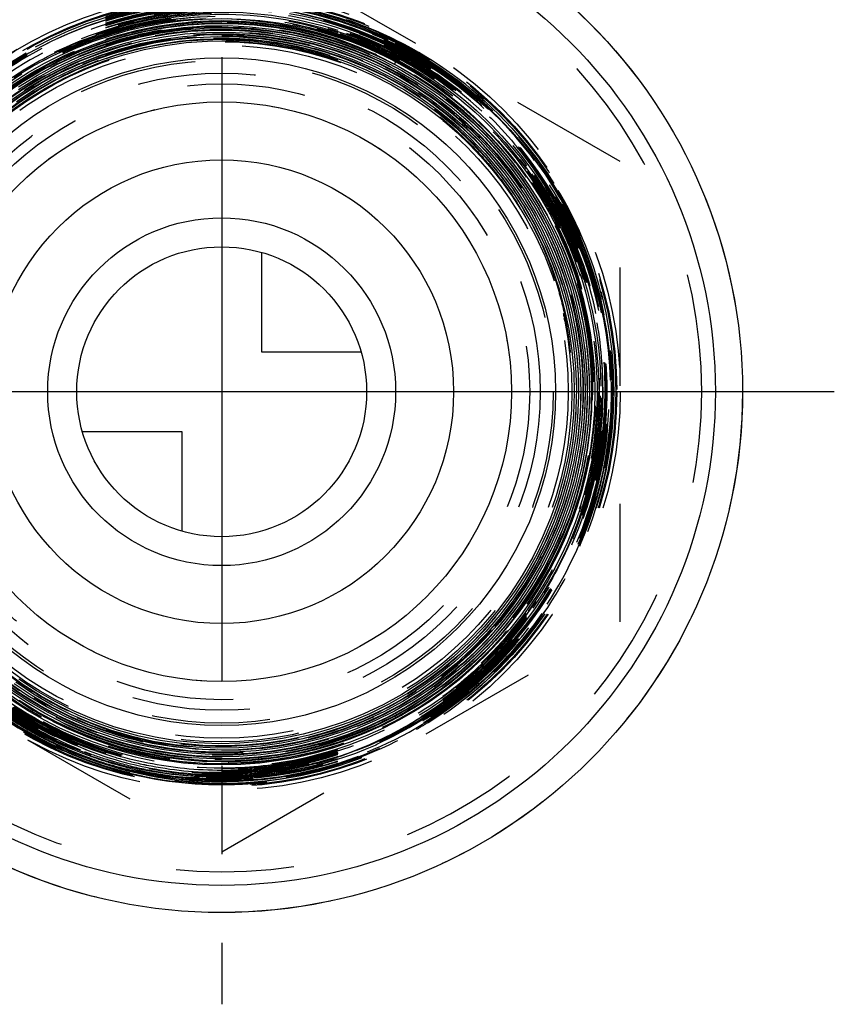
# Model space of a CAD drawing. Header units: millimetres. Extents: x 466.2 to 533.8, y 459.2 to 540.8.
# Tile 2 of 3: x 488.9 to 533.8, y 459.2 to 513.5. Entities that reach past the tile are written whole.
import ezdxf

# ---------------------------------------------------------------- set-up
doc = ezdxf.new("R2010")
doc.units = ezdxf.units.MM
doc.header["$LTSCALE"] = 65.185185
doc.linetypes.add('CENTER', pattern=[0.6, 0.375, -0.075, 0.075, -0.075])
doc.linetypes.add('HIDDEN', pattern=[0.2, 0.1, -0.1])
for name, color, linetype in [('ACHSEN_S', 7, 'CONTINUOUS'), ('FASEN', 7, 'CONTINUOUS'), ('KOERPER', 7, 'CONTINUOUS'), ('KONST.EL_MIT_GEO', 7, 'CONTINUOUS'), ('KURVEN', 7, 'CONTINUOUS')]:
    doc.layers.add(name, color=color, linetype=linetype)

msp = doc.modelspace()

# ---------------------------------------------------------------- linework, layer by layer
at = {"layer": 'ACHSEN_S', "color": 2, "linetype": 'CENTER'}
for p, q in [((500, 540.775), (500, 459.161)), ((533.814, 492.975), (466.186, 492.975))]:
    msp.add_line(p, q, dxfattribs=at)
at = {"layer": 'FASEN', "color": 7, "linetype": 'Continuous'}
for radius in [28.75, 27.25]:
    msp.add_circle((500, 492.975), radius, dxfattribs=at)
at = {"layer": 'KOERPER', "color": 2, "linetype": 'CENTER'}
for p, q in [((491.75, 540.775), (491.75, 513.158)), ((508.25, 540.775), (508.25, 512.51))]:
    msp.add_line(p, q, dxfattribs=at)
at = {"layer": 'KOERPER', "color": 8, "linetype": 'HIDDEN'}
for radius in [28.75, 20.43]:
    msp.add_circle((500, 492.975), radius, dxfattribs=at)
at = {"layer": 'KOERPER', "color": 7, "linetype": 'Continuous'}
for radius in [18.43, 16]:
    msp.add_circle((500, 492.975), radius, dxfattribs=at)
at = {"layer": 'KOERPER', "color": 8, "linetype": 'HIDDEN'}
msp.add_arc((500, 492.975), 26.5, 180, 360, dxfattribs=at)
at = {"layer": 'KONST.EL_MIT_GEO', "color": 8, "linetype": 'HIDDEN'}
for p, q in [((500, 518.378), (478, 505.677)), ((522, 505.677), (500, 518.378)), ((509.53, 511.062), (510.095, 512.134)), ((522, 480.273), (522, 505.677)), ((478, 480.273), (500, 467.572)), ((500, 467.572), (522, 480.273)), ((494.061, 472.324), (494.038, 472.331)), ((494.017, 472.161), (493.961, 472.178))]:
    msp.add_line(p, q, dxfattribs=at)
for points in [[(487.954, 509.37), (488.964, 510.065), (490.013, 510.697), (491.098, 511.265), (492.216, 511.767), (493.362, 512.2), (494.532, 512.564), (495.721, 512.857), (496.926, 513.077), (498.142, 513.224), (499.365, 513.298), (500.589, 513.299), (501.812, 513.225), (503.028, 513.078), (504.232, 512.858), (505.422, 512.566), (506.591, 512.203), (507.736, 511.77), (508.854, 511.269), (509.939, 510.702), (510.987, 510.07), (511.996, 509.377), (512.961, 508.624), (513.879, 507.814), (514.747, 506.95), (515.561, 506.036), (516.318, 505.075), (517.016, 504.069), (517.653, 503.024), (518.225, 501.942), (518.731, 500.828), (519.169, 499.685), (519.537, 498.518), (519.834, 497.331), (520.059, 496.129), (520.212, 494.915), (520.291, 493.694), (520.296, 492.47), (520.227, 491.249), (520.086, 490.034), (519.871, 488.83), (519.584, 487.641), (519.226, 486.471), (518.798, 485.325), (518.302, 484.207), (517.74, 483.121), (517.113, 482.071), (516.424, 481.061), (515.676, 480.094), (514.87, 479.174), (514.011, 478.304), (513.101, 477.487), (512.144, 476.727), (511.142, 476.026), (510.1, 475.386), (509.022, 474.811), (507.911, 474.301), (506.771, 473.86), (505.606, 473.488), (504.422, 473.186), (503.221, 472.957), (502.009, 472.8), (500.79, 472.717), (499.568, 472.708), (498.348, 472.772), (497.134, 472.909), (495.93, 473.119), (494.741, 473.402), (493.572, 473.755), (492.426, 474.179), (491.307, 474.67), (490.221, 475.228), (489.17, 475.851), (488.158, 476.536)], [(497.887, 513.079), (499.103, 513.168), (500.322, 513.184), (501.54, 513.127), (502.752, 512.996), (503.954, 512.793), (505.142, 512.517), (506.311, 512.17), (507.456, 511.754), (508.575, 511.269), (509.662, 510.718), (510.713, 510.102), (511.726, 509.424), (512.696, 508.686), (513.62, 507.89), (514.493, 507.041), (515.315, 506.141), (516.08, 505.192), (516.786, 504.2), (517.432, 503.166), (518.014, 502.096), (518.53, 500.992), (518.979, 499.86), (519.358, 498.702), (519.667, 497.524), (519.905, 496.329), (520.07, 495.122), (520.161, 493.908), (520.18, 492.69), (520.125, 491.473), (519.996, 490.262), (519.795, 489.061), (519.522, 487.874), (519.177, 486.706), (518.763, 485.561), (518.281, 484.443), (517.732, 483.357), (517.118, 482.305), (516.442, 481.292), (515.707, 480.322), (514.914, 479.399), (514.067, 478.524), (513.169, 477.703), (512.223, 476.937), (511.232, 476.23), (510.201, 475.584), (509.132, 475.001), (508.031, 474.484), (506.9, 474.034), (505.744, 473.653), (504.568, 473.343), (503.375, 473.104), (502.169, 472.938), (500.956, 472.845), (499.74, 472.825), (498.524, 472.879), (497.315, 473.005), (496.115, 473.205), (494.929, 473.477), (493.762, 473.819), (492.618, 474.232), (491.5, 474.712), (490.414, 475.26), (489.363, 475.871), (488.351, 476.546)], [(488.53, 510.323), (489.601, 510.962), (490.708, 511.536), (491.846, 512.042), (493.011, 512.478), (494.2, 512.843), (495.408, 513.136), (496.63, 513.356), (497.862, 513.502), (499.1, 513.574)], [(488.793, 509.809), (489.829, 510.453), (490.902, 511.034), (492.007, 511.548), (493.142, 511.995), (494.302, 512.373), (495.482, 512.68), (496.678, 512.916), (497.887, 513.079)], [(500.339, 513.571), (501.575, 513.493), (502.803, 513.342), (504.019, 513.117), (505.218, 512.82), (506.396, 512.451), (507.549, 512.012), (508.673, 511.505), (509.53, 511.062)], [(488.012, 508.662), (488.981, 509.356), (489.991, 509.99), (491.036, 510.562), (492.115, 511.07), (493.222, 511.512), (494.353, 511.886), (495.505, 512.191), (496.674, 512.426), (497.854, 512.59), (499.042, 512.683), (500.233, 512.704), (501.424, 512.653), (502.609, 512.53), (503.784, 512.335), (504.946, 512.071), (506.089, 511.736), (507.21, 511.333), (508.305, 510.863), (509.369, 510.328), (510.399, 509.73), (511.391, 509.071), (512.341, 508.353), (513.246, 507.579), (514.103, 506.752), (514.908, 505.875), (515.659, 504.95), (516.352, 503.982), (516.986, 502.974), (517.558, 501.93), (518.065, 500.853), (518.507, 499.748), (518.881, 498.617), (519.186, 497.467), (519.421, 496.3), (519.585, 495.121), (519.678, 493.935), (519.699, 492.745), (519.648, 491.556), (519.525, 490.372), (519.331, 489.198), (519.067, 488.038), (518.733, 486.896), (518.33, 485.776), (517.861, 484.683), (517.326, 483.62), (516.729, 482.591), (516.07, 481.6), (515.352, 480.651), (514.579, 479.747), (513.753, 478.891), (512.876, 478.087), (511.952, 477.337), (510.985, 476.645), (509.978, 476.012), (508.935, 475.442), (507.859, 474.935), (506.755, 474.494), (505.626, 474.121), (504.477, 473.817), (503.311, 473.583), (502.134, 473.419), (500.95, 473.327), (499.762, 473.307), (498.575, 473.358), (497.393, 473.481), (496.22, 473.675), (495.062, 473.94), (493.922, 474.274), (492.803, 474.676), (491.711, 475.145), (490.65, 475.68), (489.622, 476.278), (488.632, 476.937)], [(488.667, 508.993), (489.656, 509.647), (490.683, 510.241), (491.744, 510.771), (492.835, 511.237), (493.952, 511.635), (495.091, 511.965), (496.247, 512.226), (497.418, 512.417), (498.597, 512.536), (499.782, 512.584), (500.968, 512.56), (502.149, 512.465), (503.323, 512.298), (504.485, 512.061), (505.63, 511.754), (506.754, 511.378), (507.853, 510.935), (508.924, 510.426), (509.962, 509.854), (510.963, 509.22), (511.924, 508.527), (512.842, 507.777), (513.712, 506.973), (514.532, 506.118), (515.299, 505.214), (516.01, 504.266), (516.663, 503.277), (517.254, 502.251), (517.782, 501.19), (518.245, 500.1), (518.641, 498.984), (518.969, 497.845), (519.228, 496.689), (519.416, 495.52), (519.533, 494.342), (519.579, 493.158), (519.553, 491.974), (519.456, 490.794), (519.287, 489.622), (519.048, 488.462), (518.739, 487.319), (518.362, 486.197), (517.917, 485.099), (517.407, 484.031), (516.834, 482.995), (516.198, 481.996), (515.504, 481.038), (514.753, 480.123), (513.948, 479.255), (513.092, 478.438), (512.188, 477.673), (511.24, 476.965), (510.251, 476.316), (509.224, 475.728), (508.164, 475.202), (507.073, 474.742), (505.957, 474.349), (504.82, 474.024), (503.665, 473.768), (502.496, 473.583), (501.319, 473.469), (500.137, 473.426), (498.954, 473.454), (497.775, 473.555), (496.605, 473.726), (495.447, 473.968), (494.306, 474.279), (493.186, 474.659), (492.091, 475.105), (491.025, 475.617), (489.993, 476.193), (488.996, 476.83), (488.041, 477.526)], [(488.056, 508.846), (489.034, 509.536), (490.053, 510.165), (491.107, 510.733), (492.194, 511.235), (493.309, 511.671), (494.449, 512.039), (495.608, 512.338), (496.783, 512.567), (497.97, 512.724), (499.164, 512.809), (500.361, 512.822), (501.556, 512.763), (502.746, 512.632), (503.925, 512.43), (505.091, 512.157), (506.237, 511.814), (507.361, 511.403), (508.458, 510.924), (509.524, 510.381), (510.555, 509.774), (511.548, 509.106), (512.499, 508.38), (513.404, 507.598), (514.26, 506.762), (515.064, 505.877), (515.814, 504.945), (516.506, 503.969), (517.138, 502.953), (517.707, 501.901), (518.212, 500.817), (518.65, 499.705), (519.021, 498.568), (519.322, 497.41), (519.554, 496.237), (519.714, 495.052), (519.802, 493.86), (519.818, 492.664), (519.762, 491.47), (519.634, 490.281), (519.435, 489.102), (519.165, 487.938)], [(488.254, 509.142), (489.249, 509.819), (490.283, 510.434), (491.351, 510.986), (492.451, 511.473), (493.578, 511.892), (494.729, 512.243), (495.898, 512.525), (497.082, 512.735), (498.276, 512.873), (499.477, 512.94), (500.68, 512.934), (501.879, 512.856), (503.072, 512.706), (504.254, 512.484), (505.42, 512.191), (506.566, 511.829), (507.689, 511.399), (508.783, 510.902), (509.846, 510.339), (510.872, 509.714), (511.859, 509.029), (512.803, 508.285), (513.701, 507.486), (514.549, 506.634), (515.344, 505.733), (516.083, 504.785), (516.763, 503.795), (517.383, 502.766), (517.94, 501.701), (518.432, 500.605), (518.857, 499.481), (519.213, 498.334), (519.5, 497.167), (519.716, 495.986), (519.86, 494.793), (519.932, 493.594), (519.932, 492.393), (519.86, 491.194), (519.715, 490.002), (519.5, 488.821), (519.213, 487.655), (518.857, 486.508), (518.432, 485.385), (517.941, 484.289), (517.384, 483.225), (516.764, 482.197), (516.084, 481.208), (515.346, 480.261), (514.551, 479.361), (513.704, 478.511), (512.808, 477.713), (511.865, 476.97), (510.879, 476.285), (509.854, 475.662), (508.793, 475.101), (507.7, 474.605), (506.579, 474.176), (505.435, 473.815), (504.271, 473.523), (503.091, 473.302), (501.901, 473.153), (500.704, 473.076), (499.504, 473.071), (498.306, 473.138), (497.115, 473.277), (495.934, 473.488), (494.768, 473.769), (493.621, 474.12), (492.497, 474.54), (491.401, 475.026), (490.336, 475.578), (489.306, 476.192), (488.315, 476.868)], [(488.782, 509.658), (489.81, 510.303), (490.876, 510.886), (491.974, 511.403), (493.102, 511.853), (494.255, 512.234), (495.428, 512.544), (496.619, 512.784), (497.821, 512.95), (499.031, 513.044), (500.245, 513.065), (501.458, 513.012), (502.665, 512.887), (503.862, 512.688), (505.046, 512.418), (506.21, 512.076), (507.352, 511.665), (508.467, 511.186), (509.551, 510.64), (510.6, 510.03), (511.611, 509.357), (512.578, 508.625), (513.5, 507.836), (514.372, 506.993), (515.191, 506.099), (515.955, 505.157), (516.661, 504.17), (517.305, 503.143), (517.887, 502.079), (518.403, 500.982), (518.852, 499.856), (519.232, 498.705), (519.541, 497.533), (519.78, 496.345), (519.946, 495.144), (520.04, 493.935), (520.06, 492.723), (520.007, 491.512), (519.881, 490.305), (519.682, 489.109), (519.411, 487.926), (519.069, 486.762), (518.657, 485.621), (518.176, 484.506), (517.629, 483.422), (517.017, 482.373), (516.342, 481.362), (515.608, 480.394), (514.816, 479.471), (513.969, 478.598), (513.277, 477.957)], [(487.942, 508.302), (488.892, 509.003), (489.883, 509.645), (490.911, 510.226), (491.972, 510.743), (493.063, 511.195), (494.178, 511.581), (495.315, 511.898), (496.469, 512.145), (497.636, 512.323), (498.812, 512.429), (499.991, 512.464), (501.171, 512.428), (502.346, 512.32), (503.513, 512.142), (504.666, 511.893), (505.802, 511.574), (506.917, 511.188), (508.007, 510.735), (509.066, 510.217), (510.093, 509.635), (511.082, 508.993), (512.031, 508.291), (512.935, 507.534), (513.792, 506.724), (514.598, 505.863), (515.351, 504.954), (516.047, 504.002), (516.684, 503.01), (517.26, 501.981), (517.773, 500.919), (518.22, 499.828), (518.6, 498.712), (518.912, 497.575), (519.155, 496.421), (519.327, 495.255), (519.429, 494.08), (519.459, 492.902), (519.418, 491.724), (519.305, 490.551), (519.122, 489.386), (518.868, 488.235), (518.545, 487.102), (518.155, 485.99), (517.697, 484.904), (517.175, 483.847), (516.59, 482.825), (515.944, 481.839), (515.239, 480.895), (514.479, 479.995), (513.665, 479.143), (512.802, 478.341), (511.891, 477.594), (510.937, 476.903), (509.943, 476.271), (508.912, 475.7), (507.849, 475.193), (506.758, 474.752), (505.641, 474.377), (504.504, 474.071), (503.35, 473.834), (502.185, 473.667), (501.011, 473.571), (499.834, 473.547), (498.657, 473.594), (497.486, 473.712), (496.324, 473.901), (495.175, 474.159), (494.045, 474.487), (492.936, 474.883), (491.854, 475.345), (490.801, 475.872), (489.782, 476.462), (488.801, 477.112)], [(488.314, 508.437), (489.273, 509.116), (490.272, 509.735), (491.306, 510.293), (492.372, 510.787), (493.467, 511.216), (494.585, 511.577), (495.722, 511.87), (496.876, 512.093), (498.041, 512.246), (499.213, 512.329), (500.387, 512.34), (501.56, 512.279), (502.728, 512.148), (503.885, 511.946), (505.027, 511.675), (506.152, 511.334), (507.253, 510.927), (508.327, 510.453), (509.371, 509.915), (510.38, 509.314), (511.351, 508.654), (512.28, 507.936), (513.164, 507.163), (513.999, 506.338), (514.783, 505.464), (515.512, 504.544), (516.184, 503.581), (516.796, 502.58), (517.347, 501.543), (517.833, 500.475), (518.254, 499.379), (518.352, 499.094)], [(509.53, 511.062), (510.38, 510.587), (511.42, 509.93), (512.418, 509.211), (513.371, 508.434), (514.275, 507.602), (515.128, 506.716), (515.926, 505.781), (516.667, 504.799), (517.346, 503.775), (517.964, 502.712), (518.515, 501.613), (519, 500.484), (519.416, 499.327), (519.762, 498.148), (520.036, 496.95), (520.238, 495.738), (520.366, 494.515), (520.421, 493.288), (520.402, 492.059), (520.309, 490.834), (520.142, 489.616), (519.902, 488.411), (519.591, 487.223), (519.208, 486.055), (518.756, 484.913), (518.236, 483.8), (517.65, 482.72), (517.001, 481.678), (516.289, 480.676), (515.519, 479.72), (514.693, 478.811), (513.814, 477.954), (512.884, 477.151), (511.908, 476.405), (510.889, 475.72), (509.831, 475.097), (508.737, 474.539), (507.612, 474.048), (506.459, 473.625), (505.283, 473.273), (504.088, 472.992), (502.878, 472.783), (501.658, 472.648), (500.432, 472.586), (499.205, 472.598), (497.98, 472.684), (496.763, 472.844), (495.558, 473.076), (494.369, 473.38), (493.201, 473.756), (492.057, 474.201), (490.943, 474.714), (489.861, 475.293), (488.816, 475.936)], [(519.165, 487.938), (518.825, 486.792), (518.417, 485.668), (517.942, 484.572), (517.401, 483.506), (516.798, 482.474), (516.133, 481.481), (515.41, 480.53), (514.63, 479.624), (513.798, 478.767), (512.915, 477.961), (511.985, 477.211), (511.012, 476.518), (509.999, 475.884), (508.949, 475.313), (507.868, 474.807), (506.757, 474.367), (505.622, 473.994), (504.467, 473.691), (503.295, 473.457), (502.112, 473.295), (500.921, 473.205), (499.727, 473.187), (498.534, 473.24), (497.346, 473.366), (496.169, 473.563), (495.005, 473.83), (493.86, 474.168), (492.737, 474.573), (491.64, 475.046), (490.575, 475.584), (489.543, 476.185), (488.55, 476.847)], [(513.277, 477.957), (512.549, 477.345), (511.586, 476.62), (510.581, 475.954), (509.538, 475.349), (508.46, 474.809), (507.352, 474.334), (506.218, 473.927), (505.061, 473.588), (503.886, 473.32), (502.697, 473.123), (501.498, 472.998), (500.294, 472.945), (499.089, 472.965), (497.887, 473.057), (496.694, 473.221), (495.512, 473.457), (494.347, 473.764), (493.202, 474.139), (492.082, 474.583), (490.991, 475.094), (489.932, 475.669), (488.91, 476.307), (487.928, 477.005)], [(511.154, 475.091), (510.368, 474.607), (509.283, 474.014), (508.164, 473.485), (507.015, 473.023), (505.841, 472.628), (504.645, 472.302), (503.43, 472.046), (502.203, 471.862), (500.965, 471.751), (499.722, 471.711), (498.479, 471.744), (497.238, 471.851), (496.005, 472.029), (494.784, 472.279), (493.578, 472.601), (492.393, 472.993), (491.232, 473.453), (490.099, 473.981), (488.997, 474.574), (487.932, 475.232), (486.906, 475.95), (485.923, 476.728), (485.2, 477.364)], [(502.477, 471.439), (501.488, 471.364), (500.202, 471.333), (498.918, 471.379), (497.639, 471.501), (496.371, 471.698), (495.118, 471.97), (493.884, 472.316), (492.674, 472.735), (491.491, 473.224), (490.341, 473.783), (489.226, 474.408), (488.151, 475.098)]]:
    msp.add_lwpolyline(points, dxfattribs=at)
for radius in [22, 21.805, 21.75, 21.639, 21.5, 19.325, 19.125, 18.293, 17.586, 17, 16]:
    msp.add_circle((500, 492.975), radius, dxfattribs=at)
at = {"layer": 'KONST.EL_MIT_GEO', "color": 7, "linetype": 'Continuous'}
for radius in [20.6, 20.43]:
    msp.add_circle((500, 492.975), radius, dxfattribs=at)
at = {"layer": 'KONST.EL_MIT_GEO', "color": 8, "linetype": 'HIDDEN'}
for centre, radius, start, end in [((500, 492.975), 26.5, 0, 180), ((499.999, 492.965), 21.673, 89.9964, 254.5401), ((500, 492.975), 21.486, 85.3577, 256.6849), ((499.992, 492.954), 21.349, 89.9773, 226.5093), ((499.992, 492.954), 21.228, 89.9772, 226.5166), ((499.971, 492.968), 21.579, 89.9231, 119.9395), ((499.981, 492.97), 21.451, 89.9498, 119.9516), ((499.971, 492.982), 21.565, 62.1391, 89.923), ((499.981, 492.98), 21.441, 61.4748, 89.9498), ((499.981, 492.98), 21.321, 61.3956, 89.9495), ((499.981, 492.98), 21.2, 62.1578, 89.9492), ((500.024, 492.933), 21.526, 71.7037, 80.951), ((499.992, 492.954), 21.108, 89.9771, 226.518), ((499.988, 492.957), 20.841, 89.9665, 200.705), ((499.988, 492.957), 20.742, 90.9546, 200.7045), ((500, 492.975), 20.712, 57.2127, 122.1627), ((499.929, 493.066), 20.598, 60.6237, 122.1297), ((499.981, 492.981), 20.718, 57.161, 89.9514), ((499.981, 492.98), 21.08, 62.1547, 89.9489), ((500.314, 492.867), 21.499, 72.4933, 81.7428), ((499.982, 492.966), 20.476, 89.9357, 142.8575), ((499.982, 492.967), 20.354, 89.9505, 138.2847), ((499.991, 492.996), 20.324, 316.024, 89.9763), ((499.986, 492.991), 20.45, 352.1794, 89.9467), ((500.001, 492.966), 21.502, 301.978, 71.6192), ((499.968, 492.95), 21.693, 62.173, 71.4203), ((499.684, 493.077), 21.665, 61.3511, 70.6005), ((499.844, 493.06), 19.568, 33.3671, 89.5432), ((499.91, 492.914), 19.496, 89.7362, 135.7683), ((499.996, 493.009), 21.53, 59.9295, 62.1643), ((499.996, 492.942), 21.615, 119.9635, 226.4683), ((499.997, 492.954), 21.474, 119.9672, 226.494), ((499.997, 492.996), 21.057, 311.4445, 62.1726), ((499.997, 492.996), 21.177, 311.4443, 62.1758), ((499.999, 492.997), 21.296, 301.9295, 61.4187), ((499.999, 492.997), 21.417, 301.934, 61.4978), ((500, 492.997), 21.537, 301.9323, 59.9543), ((499.995, 492.995), 20.562, 325.1543, 62.1773), ((499.975, 493.222), 20.438, 52.8562, 60.5201), ((500.044, 493.066), 20.612, 339.4416, 57.1791), ((500, 492.975), 20.621, 339.7209, 53.3268), ((500.008, 492.954), 20.263, 133.7391, 268.9834), ((500.009, 492.954), 20.384, 138.3094, 269.9752), ((500.01, 492.955), 20.506, 142.8789, 269.3031), ((499.977, 493.174), 19.394, 17.8452, 33.3021), ((500.002, 492.994), 20.435, 346.6769, 352.1639), ((500.01, 492.992), 20.427, 329.0969, 346.6785), ((499.805, 492.699), 21.083, 302.7992, 346.6406), ((500.017, 492.964), 20.871, 200.693, 269.9544), ((500.017, 492.963), 20.772, 200.6927, 269.9543), ((500.073, 492.887), 20.386, 200.4422, 239.0408), ((500.072, 493.063), 20.584, 301.6807, 339.4206), ((499.99, 493.006), 20.451, 320.5728, 328.9133), ((499.996, 493), 20.443, 328.9176, 329.0965), ((500.021, 492.972), 20.163, 214.4149, 311.4378), ((500.014, 492.989), 20.542, 301.6195, 325.1397), ((500.018, 492.983), 20.415, 270.5894, 320.5711), ((500.105, 493.021), 19.827, 269.6963, 317.9598), ((500.065, 493.068), 19.888, 317.9379, 318.1809), ((500.018, 492.983), 20.294, 269.946, 315.9981), ((500.309, 492.834), 21.636, 225.6251, 239.1358), ((500.055, 493.018), 21.561, 227.1539, 239.93), ((500.016, 492.964), 21.134, 226.4896, 249.0952), ((500.016, 492.965), 21.375, 227.2312, 249.0884), ((500.016, 492.965), 21.255, 226.9867, 249.0934), ((499.994, 493.016), 20.832, 301.8951, 311.4181), ((499.993, 493.016), 20.953, 301.8999, 311.417), ((499.993, 493.016), 21.074, 301.9056, 311.4172), ((500.067, 493.016), 21.718, 226.7789, 239.912), ((500.018, 492.983), 21.251, 269.9512, 311.4273), ((499.993, 493.016), 21.194, 301.9072, 311.4174), ((500.103, 492.93), 20.439, 239.0299, 242.6902), ((500.019, 492.981), 20.533, 269.2762, 301.6198), ((500.019, 492.98), 20.789, 269.9484, 301.3753), ((500.019, 492.98), 20.909, 269.9486, 301.4445), ((500.019, 492.98), 21.029, 269.9489, 301.4452), ((500.109, 493.007), 20.516, 270.6838, 301.6772), ((500.011, 492.994), 20.804, 301.3726, 301.8855), ((500.011, 492.994), 20.925, 301.4417, 301.8903), ((500.011, 492.994), 21.045, 301.4426, 301.896), ((500.1, 492.924), 20.432, 242.6903, 243.3865), ((500.11, 492.949), 20.459, 243.3939, 270.6759), ((499.669, 492.91), 21.334, 259.4389, 302.8004), ((499.992, 492.972), 21.513, 270.0208, 301.9884), ((500.019, 492.98), 21.391, 269.9498, 301.3479), ((500.019, 492.981), 21.271, 276.0536, 301.3785), ((499.995, 493.03), 21.205, 290.6029, 301.8843), ((500.01, 492.997), 21.53, 299.9559, 301.9097), ((500.011, 492.994), 21.286, 301.3764, 301.9063), ((500.011, 492.994), 21.407, 301.3452, 301.9109), ((500.024, 492.96), 21.648, 239.9365, 243.4409), ((500.263, 492.773), 21.56, 239.157, 239.763), ((500.025, 492.981), 21.514, 239.9494, 241.2307), ((500.29, 492.82), 21.614, 239.7643, 242.5965), ((500.022, 492.975), 21.508, 241.2307, 241.6307), ((500.015, 492.961), 21.491, 241.6305, 243.7255), ((500.019, 492.98), 21.512, 276.5055, 299.9571), ((500.309, 492.857), 21.656, 242.5957, 248.2556), ((500.036, 492.982), 21.673, 243.4394, 249.0494), ((500.003, 492.937), 21.465, 243.726, 245.0858), ((500.013, 492.958), 21.488, 245.0858, 245.9904), ((500.026, 492.988), 21.52, 245.9909, 249.9642), ((499.997, 492.992), 21.534, 248.5675, 253.3582), ((499.689, 493.088), 21.513, 249.4236, 253.8539), ((500.022, 492.978), 21.389, 249.0867, 252.8532), ((500.022, 492.977), 21.268, 249.0914, 252.8041), ((500.02, 492.974), 21.144, 249.0936, 258.5323), ((500.019, 492.977), 21.147, 269.948, 290.5916), ((500.046, 493.016), 21.709, 249.0562, 253.7218), ((499.985, 493.03), 21.536, 249.5528, 254.0333), ((500.019, 492.97), 21.501, 249.9639, 252.8172), ((500.012, 492.948), 21.479, 252.818, 253.9045), ((499.692, 493.097), 21.523, 253.8532, 254.7699), ((500.012, 492.948), 21.358, 252.8546, 253.9024), ((500.012, 492.948), 21.237, 252.8055, 253.9007), ((500, 493), 21.543, 253.3576, 253.9756), ((499.982, 493.021), 21.527, 254.035, 256.7766), ((499.681, 493.056), 21.48, 254.8322, 257.5604), ((500.018, 492.969), 21.379, 253.9025, 264.1141), ((500.018, 492.969), 21.259, 253.9008, 258.5595), ((500.021, 492.98), 21.03, 253.8968, 258.0871), ((500.019, 492.973), 21.023, 258.0875, 258.5548), ((500.024, 493.024), 21.073, 258.5694, 269.9342), ((500.019, 492.948), 20.259, 268.9537, 269.9442), ((500.02, 492.943), 20.375, 269.9463, 270.5856), ((500.046, 493.015), 21.707, 253.8739, 256.0472), ((499.993, 492.977), 21.518, 253.9754, 255.7507), ((500.018, 492.969), 21.5, 253.9046, 258.5297), ((500.002, 492.992), 21.702, 254.5511, 269.9954), ((499.987, 492.955), 21.496, 255.7511, 256.7059), ((500.04, 492.99), 21.682, 256.0477, 256.5952), ((500.043, 493.004), 21.696, 256.5953, 258.015), ((499.99, 492.968), 21.508, 256.7059, 258.1468), ((500.185, 499.356), 27.769, 259.3473, 260.4576), ((499.672, 493.016), 21.439, 257.5617, 258.9998), ((500.045, 493.013), 21.705, 258.0149, 258.373), ((499.998, 493.033), 21.574, 258.1629, 270.0057), ((499.674, 493.026), 21.449, 258.9997, 259.4818), ((500.024, 493.025), 21.557, 258.5443, 269.9353), ((500.024, 493.024), 21.315, 258.574, 269.9348), ((500.024, 493.024), 21.194, 258.547, 269.9344), ((500.017, 493), 21.291, 269.9531, 276.0511), ((500.058, 493.114), 21.807, 258.3928, 269.8465), ((500.021, 492.996), 21.407, 264.1144, 269.9443), ((500.018, 492.996), 21.528, 269.9531, 275.5958), ((500.08, 493.055), 21.748, 269.7901, 276.3276), ((500.017, 493.003), 21.534, 275.595, 276.5021)]:
    msp.add_arc(centre, radius, start, end, dxfattribs=at)
for points, knots in [([(514.046, 477.086), (515.774, 478.614), (518.753, 482.264), (521.208, 488.862), (521.41, 495.905), (519.335, 502.637), (515.206, 508.345), (509.461, 512.423), (502.71, 514.438), (495.671, 514.177), (489.087, 511.669), (483.658, 507.18), (479.958, 501.186), (478.377, 494.321), (479.082, 487.312), (481.998, 480.899), (486.817, 475.76), (493.028, 472.437), (499.977, 471.28), (506.93, 472.41), (513.154, 475.707), (517.995, 480.824), (520.944, 487.221), (521.69, 494.226), (520.156, 501.101), (516.503, 507.124), (511.117, 511.663), (504.562, 514.242), (497.527, 514.591), (490.749, 512.674), (484.939, 508.692), (480.704, 503.064), (478.487, 496.379), (478.519, 489.335), (480.797, 482.67), (485.081, 477.08), (490.925, 473.148), (497.717, 471.283), (504.749, 471.68), (511.288, 474.297), (516.653, 478.86), (520.286, 484.894), (521.809, 491.77), (521.065, 498.774), (518.131, 505.177), (513.313, 510.314), (507.112, 513.653), (500.171, 514.847), (493.211, 513.774), (486.952, 510.545), (482.043, 505.495), (478.991, 499.148), (478.112, 492.161), (479.496, 485.256), (482.999, 479.146), (488.259, 474.463), (494.732, 471.69), (501.75, 471.112), (508.59, 472.787), (514.547, 476.543), (519.007, 481.993), (521.512, 488.574), (521.805, 495.61), (519.855, 502.377), (515.871, 508.177), (512.111, 511.013), (510.071, 512.09)], [0, 0, 0, 0, 0.015624, 0.031248, 0.046871, 0.062495, 0.078119, 0.093743, 0.109367, 0.124991, 0.140615, 0.156239, 0.171863, 0.187487, 0.203112, 0.218736, 0.23436, 0.249984, 0.265609, 0.281233, 0.296858, 0.312482, 0.328107, 0.343731, 0.359356, 0.374981, 0.390605, 0.40623, 0.421855, 0.43748, 0.453104, 0.468729, 0.484354, 0.499979, 0.515604, 0.531229, 0.546854, 0.56248, 0.578105, 0.59373, 0.609355, 0.624981, 0.640606, 0.656231, 0.671857, 0.687482, 0.703108, 0.718733, 0.734359, 0.749984, 0.76561, 0.781236, 0.796862, 0.812487, 0.828113, 0.843739, 0.859365, 0.874991, 0.890617, 0.906243, 0.921869, 0.937495, 0.953121, 0.968748, 0.984374, 1, 1, 1, 1]), ([(500, 514.52), (498.59, 514.521), (495.762, 514.245), (491.69, 513.012), (487.935, 511.006), (484.644, 508.306), (481.943, 505.016), (479.937, 501.261), (478.702, 497.188), (478.286, 492.951), (478.704, 488.715), (479.94, 484.642), (481.947, 480.888), (484.648, 477.598), (487.938, 474.897), (491.692, 472.889), (495.763, 471.651), (498.59, 471.371), (500, 471.37)], [0, 0, 0, 0, 0.062502, 0.124999, 0.187499, 0.249999, 0.312499, 0.374999, 0.437498, 0.499998, 0.562499, 0.624999, 0.687499, 0.75, 0.812499, 0.875, 0.937498, 1, 1, 1, 1]), ([(500, 514.399), (498.598, 514.401), (495.786, 514.126), (491.736, 512.899), (488.002, 510.905), (484.729, 508.22), (482.044, 504.948), (480.049, 501.215), (478.821, 497.164), (478.407, 492.951), (478.823, 488.739), (480.052, 484.688), (482.048, 480.955), (484.734, 477.683), (488.005, 474.998), (491.738, 473.001), (495.787, 471.77), (498.598, 471.492), (500, 471.49)], [0, 0, 0, 0, 0.062502, 0.125001, 0.187502, 0.250001, 0.312502, 0.375002, 0.437502, 0.500002, 0.562501, 0.625001, 0.687501, 0.750001, 0.8125, 0.875001, 0.937498, 1, 1, 1, 1]), ([(500, 514.279), (498.606, 514.28), (495.81, 514.007), (491.783, 512.787), (488.069, 510.805), (484.815, 508.135), (482.145, 504.881), (480.161, 501.169), (478.94, 497.14), (478.528, 492.951), (478.942, 488.763), (480.164, 484.735), (482.149, 481.023), (484.819, 477.769), (488.072, 475.098), (491.784, 473.113), (495.81, 471.889), (498.606, 471.612), (500, 471.611)], [0, 0, 0, 0, 0.062501, 0.124999, 0.187498, 0.249998, 0.312497, 0.374997, 0.437497, 0.499997, 0.562496, 0.624996, 0.687496, 0.749998, 0.812498, 0.874999, 0.937498, 1, 1, 1, 1]), ([(500, 471.49), (501.406, 471.489), (504.226, 471.764), (508.287, 472.994), (512.032, 474.994), (515.313, 477.687), (518.006, 480.968), (520.007, 484.712), (521.238, 488.774), (521.653, 492.999), (521.237, 497.223), (520.004, 501.285), (518.002, 505.028), (515.309, 508.31), (512.028, 511.003), (508.285, 513.005), (504.225, 514.239), (501.406, 514.519), (500, 514.52)], [0, 0, 0, 0, 0.062501, 0.124999, 0.187499, 0.249998, 0.312498, 0.374998, 0.437497, 0.499998, 0.5625, 0.625, 0.687501, 0.750001, 0.8125, 0.875001, 0.937498, 1, 1, 1, 1]), ([(500, 471.611), (501.398, 471.61), (504.202, 471.883), (508.241, 473.107), (511.964, 475.095), (515.228, 477.773), (517.905, 481.035), (519.895, 484.758), (521.119, 488.798), (521.532, 492.999), (521.118, 497.199), (519.892, 501.238), (517.901, 504.961), (515.224, 508.224), (511.961, 510.902), (508.239, 512.893), (504.202, 514.12), (501.398, 514.398), (500, 514.399)], [0, 0, 0, 0, 0.062502, 0.124999, 0.187499, 0.249999, 0.312499, 0.374999, 0.437499, 0.499999, 0.562499, 0.624999, 0.687499, 0.749999, 0.812499, 0.875, 0.937498, 1, 1, 1, 1]), ([(514.079, 477.048), (515.681, 478.461), (518.472, 481.796), (520.966, 487.8), (521.562, 494.278), (520.202, 500.639), (517.011, 506.308), (512.276, 510.769), (506.434, 513.621), (502.136, 514.277), (500, 514.279)], [0, 0, 0, 0, 0.125, 0.25, 0.375002, 0.500001, 0.625, 0.75, 0.875, 1, 1, 1, 1]), ([(509.592, 511.181), (508.298, 511.889), (505.548, 513.03), (501.161, 513.821), (496.705, 513.662), (492.383, 512.564), (488.391, 510.579), (484.905, 507.798), (482.08, 504.349), (480.037, 500.386), (478.865, 496.085), (478.611, 491.634), (479.283, 487.227), (480.85, 483.054), (483.242, 479.292), (486.353, 476.1), (490.05, 473.612), (492.805, 472.489), (494.221, 472.074)], [0, 0, 0, 0, 0.062496, 0.124989, 0.187484, 0.249981, 0.312478, 0.374976, 0.437475, 0.499975, 0.562475, 0.624976, 0.687479, 0.749981, 0.812485, 0.874989, 0.937492, 1, 1, 1, 1]), ([(480.539, 485.606), (481.341, 483.489), (483.656, 479.487), (488.859, 474.941), (495.253, 472.309), (502.153, 471.875), (508.827, 473.683), (514.564, 477.54), (518.758, 483.037), (520.963, 489.589), (520.946, 496.503), (518.709, 503.045), (514.491, 508.522), (508.737, 512.356), (502.058, 514.14), (495.16, 513.688), (488.771, 511.048), (483.565, 506.499), (480.093, 500.521), (478.718, 493.746), (479.587, 486.888), (482.605, 480.668), (487.456, 475.743), (493.628, 472.629), (500.471, 471.654), (507.268, 472.919), (513.302, 476.29), (517.943, 481.414), (520.702, 487.752), (521.292, 494.639), (519.651, 501.354), (515.953, 507.193), (510.583, 511.547), (504.105, 513.959), (497.196, 514.178), (490.579, 512.182), (484.942, 508.181), (480.876, 502.592), (478.802, 495.998), (478.938, 489.087), (481.267, 482.58), (485.547, 477.152), (491.332, 473.369), (498.019, 471.624), (504.915, 472.097), (511.302, 474.738), (516.518, 479.273), (520.022, 485.231), (521.451, 491.993), (520.657, 498.859), (517.725, 505.118), (512.957, 510.121), (506.848, 513.353), (500.029, 514.478), (493.205, 513.383), (487.081, 510.18), (482.288, 505.201), (479.321, 498.959), (478.484, 492.099), (479.864, 485.327), (483.317, 479.341), (488.487, 474.756), (494.843, 472.043), (501.732, 471.481), (508.44, 473.123), (512.348, 475.588), (514.046, 477.086)], [0, 0, 0, 0, 0.015624, 0.031248, 0.046871, 0.062495, 0.078119, 0.093743, 0.109367, 0.124991, 0.140615, 0.156239, 0.171863, 0.187487, 0.203111, 0.218736, 0.23436, 0.249984, 0.265608, 0.281233, 0.296857, 0.312482, 0.328106, 0.343731, 0.359355, 0.37498, 0.390605, 0.40623, 0.421854, 0.437479, 0.453104, 0.468729, 0.484354, 0.499979, 0.515604, 0.531229, 0.546854, 0.562479, 0.578104, 0.59373, 0.609355, 0.62498, 0.640606, 0.656231, 0.671856, 0.687482, 0.703107, 0.718733, 0.734359, 0.749984, 0.76561, 0.781236, 0.796861, 0.812487, 0.828113, 0.843739, 0.859365, 0.874991, 0.890617, 0.906243, 0.921869, 0.937495, 0.953121, 0.968747, 0.984374, 1, 1, 1, 1]), ([(500, 514.158), (498.614, 514.16), (495.833, 513.888), (491.829, 512.675), (488.137, 510.704), (484.901, 508.049), (482.246, 504.813), (480.273, 501.122), (479.059, 497.117), (478.65, 492.951), (479.061, 488.786), (480.276, 484.781), (482.25, 481.09), (484.905, 477.855), (488.14, 475.199), (491.831, 473.225), (495.834, 472.008), (498.614, 471.733), (500, 471.731)], [0, 0, 0, 0, 0.062502, 0.125002, 0.187502, 0.250002, 0.312501, 0.375001, 0.437501, 0.500001, 0.562501, 0.625001, 0.6875, 0.75, 0.8125, 0.875, 0.937498, 1, 1, 1, 1]), ([(500, 514.038), (498.622, 514.039), (495.857, 513.769), (491.875, 512.563), (488.204, 510.603), (484.987, 507.963), (482.347, 504.746), (480.385, 501.076), (479.178, 497.093), (478.771, 492.951), (479.18, 488.81), (480.388, 484.828), (482.351, 481.158), (484.991, 477.941), (488.207, 475.3), (491.877, 473.337), (495.858, 472.127), (498.622, 471.853), (500, 471.852)], [0, 0, 0, 0, 0.062501, 0.124999, 0.187498, 0.249998, 0.312497, 0.374997, 0.437496, 0.499996, 0.562497, 0.624997, 0.687498, 0.75, 0.8125, 0.875001, 0.937498, 1, 1, 1, 1]), ([(494.188, 472.775), (492.987, 473.122), (490.643, 474.032), (487.428, 475.999), (484.614, 478.506), (482.29, 481.473), (480.53, 484.807), (479.391, 488.4), (478.909, 492.138), (479.1, 495.902), (479.958, 499.573), (481.454, 503.032), (483.543, 506.17), (486.156, 508.886), (489.211, 511.093), (492.611, 512.721), (496.245, 513.718), (498.75, 513.94), (500, 513.939)], [0, 0, 0, 0, 0.062499, 0.124999, 0.1875, 0.250001, 0.312503, 0.375003, 0.437504, 0.500004, 0.562503, 0.625003, 0.687502, 0.750002, 0.812501, 0.875002, 0.937499, 1, 1, 1, 1]), ([(500, 513.918), (498.63, 513.919), (495.881, 513.651), (491.922, 512.451), (488.271, 510.502), (485.072, 507.877), (482.447, 504.679), (480.497, 501.029), (479.297, 497.069), (478.892, 492.951), (479.299, 488.833), (480.501, 484.874), (482.452, 481.225), (485.077, 478.026), (488.275, 475.401), (491.924, 473.449), (495.881, 472.246), (498.63, 471.973), (500, 471.972)], [0, 0, 0, 0, 0.062502, 0.125001, 0.187502, 0.250002, 0.312503, 0.375003, 0.437502, 0.500002, 0.562501, 0.625001, 0.687501, 0.750001, 0.8125, 0.875001, 0.937498, 1, 1, 1, 1]), ([(500, 472.071), (498.636, 472.072), (495.901, 472.343), (491.962, 473.541), (488.33, 475.484), (485.147, 478.097), (482.534, 481.28), (480.592, 484.912), (479.396, 488.853), (478.992, 492.951), (479.394, 497.05), (480.589, 500.991), (482.53, 504.623), (485.143, 507.807), (488.327, 510.419), (491.96, 512.359), (495.9, 513.553), (498.636, 513.82), (500, 513.819)], [0, 0, 0, 0, 0.062502, 0.124999, 0.1875, 0.249999, 0.312499, 0.374999, 0.437499, 0.499998, 0.562498, 0.624997, 0.687497, 0.749998, 0.812498, 0.874999, 0.937498, 1, 1, 1, 1]), ([(510.033, 511.014), (508.393, 511.928), (505.724, 512.969), (502.008, 513.591), (498.24, 513.704), (493.554, 512.875), (489.269, 510.807), (486.278, 508.512), (483.626, 505.833), (481.037, 501.839), (479.344, 496.395), (479.182, 490.694), (480.564, 485.162), (483.387, 480.207), (487.442, 476.196), (492.427, 473.428), (497.975, 472.105), (503.673, 472.326), (509.101, 474.073), (513.858, 477.219), (517.593, 481.528), (520.029, 486.684), (520.988, 492.305), (520.4, 497.977), (518.307, 503.282), (514.866, 507.829), (510.328, 511.282), (505.029, 513.39), (499.359, 513.995), (493.736, 513.056), (489.425, 511.039), (486.406, 508.783), (483.718, 506.14), (481.071, 502.187), (479.585, 497.667), (479.157, 493.922), (479.237, 490.155), (479.876, 487.363), (480.539, 485.606)], [0, 0, 0, 0, 0.03124, 0.046897, 0.062554, 0.093794, 0.125034, 0.140691, 0.156347, 0.187588, 0.218828, 0.250069, 0.281309, 0.31255, 0.343791, 0.375031, 0.406272, 0.437513, 0.468754, 0.499994, 0.531235, 0.562476, 0.593717, 0.624959, 0.6562, 0.687441, 0.718682, 0.749923, 0.781165, 0.812406, 0.843648, 0.859304, 0.874961, 0.906203, 0.937444, 0.953101, 0.968758, 1, 1, 1, 1]), ([(500, 471.852), (501.382, 471.851), (504.155, 472.121), (508.148, 473.331), (511.83, 475.297), (515.056, 477.944), (517.704, 481.17), (519.671, 484.851), (520.882, 488.845), (521.29, 492.999), (520.88, 497.152), (519.668, 501.146), (517.7, 504.826), (515.052, 508.052), (511.827, 510.7), (508.146, 512.669), (504.154, 513.882), (501.382, 514.157), (500, 514.158)], [0, 0, 0, 0, 0.062502, 0.125, 0.1875, 0.249999, 0.312499, 0.374999, 0.437499, 0.499998, 0.562498, 0.624998, 0.687498, 0.749998, 0.812498, 0.874998, 0.937497, 1, 1, 1, 1]), ([(500, 471.972), (501.374, 471.971), (504.131, 472.24), (508.101, 473.443), (511.762, 475.398), (514.97, 478.03), (517.603, 481.238), (519.559, 484.898), (520.763, 488.869), (521.168, 492.999), (520.761, 497.128), (519.556, 501.099), (517.599, 504.759), (514.966, 507.967), (511.759, 510.6), (508.1, 512.557), (504.131, 513.763), (501.374, 514.037), (500, 514.038)], [0, 0, 0, 0, 0.062501, 0.124999, 0.1875, 0.25, 0.312499, 0.374999, 0.437499, 0.499999, 0.562499, 0.624999, 0.6875, 0.75, 0.8125, 0.875, 0.937498, 1, 1, 1, 1]), ([(500, 513.939), (502.102, 513.937), (506.331, 513.292), (512.08, 510.486), (516.739, 506.095), (519.879, 500.517), (521.218, 494.258), (520.631, 487.882), (518.177, 481.975), (515.43, 478.693), (513.855, 477.303)], [0, 0, 0, 0, 0.125001, 0.250001, 0.375001, 0.500003, 0.625003, 0.750002, 0.875001, 1, 1, 1, 1]), ([(500, 472.093), (501.367, 472.091), (504.107, 472.359), (508.055, 473.555), (511.695, 475.498), (514.885, 478.116), (517.502, 481.305), (519.447, 484.944), (520.644, 488.892), (521.047, 492.999), (520.642, 497.105), (519.444, 501.053), (517.498, 504.691), (514.881, 507.881), (511.692, 510.499), (508.053, 512.445), (504.107, 513.645), (501.367, 513.916), (500, 513.918)], [0, 0, 0, 0, 0.062502, 0.124999, 0.187499, 0.249999, 0.312499, 0.374999, 0.437499, 0.499999, 0.562499, 0.624998, 0.687498, 0.749999, 0.812499, 0.875, 0.937498, 1, 1, 1, 1]), ([(500, 513.819), (502.089, 513.817), (506.295, 513.175), (512.01, 510.385), (516.643, 506.02), (519.765, 500.474), (521.096, 494.251), (520.512, 487.912), (518.072, 482.039), (515.342, 478.776), (513.775, 477.394)], [0, 0, 0, 0, 0.125001, 0.250001, 0.375003, 0.500003, 0.625002, 0.750002, 0.875001, 1, 1, 1, 1]), ([(500, 472.213), (501.359, 472.212), (504.084, 472.478), (508.009, 473.667), (511.627, 475.599), (514.799, 478.201), (517.401, 481.372), (519.335, 484.99), (520.525, 488.916), (520.926, 492.999), (520.523, 497.081), (519.331, 501.007), (517.397, 504.624), (514.795, 507.795), (511.624, 510.398), (508.007, 512.333), (504.083, 513.526), (501.359, 513.796), (500, 513.797)], [0, 0, 0, 0, 0.062501, 0.124999, 0.187498, 0.249998, 0.312499, 0.375, 0.437499, 0.500001, 0.562501, 0.625001, 0.687501, 0.75, 0.8125, 0.875001, 0.937498, 1, 1, 1, 1]), ([(503.385, 514.037), (504.823, 513.79), (507.658, 512.998), (511.571, 510.966), (514.986, 508.175), (517.754, 504.741), (519.755, 500.81), (520.902, 496.551), (521.144, 492.148), (520.691, 489.239), (520.317, 487.828)], [0, 0, 0, 0, 0.125007, 0.250005, 0.375007, 0.500007, 0.625007, 0.750006, 0.874999, 1, 1, 1, 1]), ([(513.365, 477.856), (515.011, 479.311), (517.846, 482.785), (520.182, 489.067), (520.372, 495.772), (518.394, 502.18), (514.459, 507.612), (508.988, 511.49), (502.56, 513.403), (495.858, 513.148), (489.594, 510.753), (484.43, 506.473), (480.915, 500.762), (479.419, 494.225), (480.101, 487.553), (482.887, 481.453), (487.482, 476.569), (493.4, 473.416), (500.017, 472.326), (506.634, 473.414), (512.554, 476.565), (517.153, 481.446), (519.947, 487.542), (520.643, 494.211), (519.168, 500.753), (515.678, 506.479), (510.541, 510.788), (504.295, 513.229), (497.597, 513.545), (491.149, 511.705), (485.626, 507.902), (481.607, 502.535), (479.512, 496.165), (479.559, 489.46), (481.743, 483.121), (485.834, 477.809), (491.406, 474.078), (497.876, 472.319), (504.569, 472.712), (510.788, 475.218), (515.886, 479.573), (519.331, 485.325), (520.767, 491.874), (520.044, 498.54), (517.238, 504.629), (512.642, 509.51), (506.732, 512.677), (500.122, 513.801), (493.498, 512.767), (487.546, 509.682), (482.881, 504.867), (479.985, 498.82), (479.159, 492.167), (480.486, 485.596), (483.829, 479.784), (488.841, 475.333), (495.007, 472.7), (501.689, 472.156), (508.198, 473.757), (513.866, 477.338), (518.108, 482.529), (520.489, 488.795), (520.766, 495.493), (518.907, 501.935), (515.113, 507.456), (511.534, 510.155), (509.592, 511.181)], [0, 0, 0, 0, 0.015624, 0.031248, 0.046871, 0.062495, 0.078119, 0.093743, 0.109367, 0.124991, 0.140615, 0.156239, 0.171863, 0.187487, 0.203111, 0.218735, 0.234359, 0.249984, 0.265608, 0.281232, 0.296857, 0.312481, 0.328106, 0.34373, 0.359355, 0.374979, 0.390604, 0.406229, 0.421854, 0.437478, 0.453103, 0.468728, 0.484353, 0.499978, 0.515603, 0.531228, 0.546853, 0.562479, 0.578104, 0.593729, 0.609354, 0.62498, 0.640605, 0.65623, 0.671856, 0.687481, 0.703107, 0.718732, 0.734358, 0.749984, 0.765609, 0.781235, 0.796861, 0.812487, 0.828113, 0.843739, 0.859365, 0.874991, 0.890617, 0.906243, 0.921869, 0.937495, 0.953121, 0.968747, 0.984374, 1, 1, 1, 1]), ([(500, 513.107), (498.374, 513.116), (495.106, 512.737), (490.495, 511.008), (486.43, 508.223), (483.152, 504.546), (480.849, 500.192), (479.653, 495.413), (479.632, 490.489), (480.403, 487.291), (480.97, 485.767)], [0, 0, 0, 0, 0.125, 0.249996, 0.374994, 0.499994, 0.624994, 0.749996, 0.874997, 1, 1, 1, 1]), ([(481.501, 485.97), (482.263, 483.957), (484.465, 480.151), (489.414, 475.828), (495.497, 473.327), (502.059, 472.917), (508.405, 474.641), (513.859, 478.313), (517.843, 483.544), (519.934, 489.779), (519.91, 496.354), (517.775, 502.573), (513.756, 507.777), (508.279, 511.415), (501.924, 513.102), (495.363, 512.661), (489.291, 510.14), (484.349, 505.804), (481.057, 500.112), (479.762, 493.666), (480.601, 487.145), (483.485, 481.236), (488.109, 476.562), (493.985, 473.614), (500.496, 472.701), (506.957, 473.919), (512.689, 477.139), (517.09, 482.022), (519.7, 488.056), (520.245, 494.608), (518.669, 500.991), (515.137, 506.536), (510.02, 510.663), (503.854, 512.942), (497.283, 513.134), (490.993, 511.221), (485.642, 507.402), (481.788, 502.076), (479.831, 495.801), (479.976, 489.228), (482.205, 483.044), (486.288, 477.892), (491.798, 474.307), (498.162, 472.662), (504.719, 473.126), (510.788, 475.651), (515.74, 479.974), (519.061, 485.647), (520.407, 492.081), (519.641, 498.61), (516.841, 504.557), (512.298, 509.308), (506.483, 512.371), (499.996, 513.432), (493.508, 512.381), (487.687, 509.327), (483.135, 504.586), (480.319, 498.647), (479.53, 492.122), (480.848, 485.682), (484.136, 479.991), (489.056, 475.634), (495.102, 473.056), (501.654, 472.525), (508.033, 474.087), (511.751, 476.432), (513.365, 477.856)], [0, 0, 0, 0, 0.015624, 0.031248, 0.046871, 0.062495, 0.078119, 0.093743, 0.109366, 0.12499, 0.140614, 0.156238, 0.171862, 0.187486, 0.203111, 0.218735, 0.234359, 0.249983, 0.265608, 0.281232, 0.296856, 0.312481, 0.328105, 0.34373, 0.359354, 0.374979, 0.390604, 0.406228, 0.421853, 0.437478, 0.453103, 0.468728, 0.484353, 0.499978, 0.515603, 0.531228, 0.546853, 0.562478, 0.578103, 0.593729, 0.609354, 0.624979, 0.640604, 0.65623, 0.671855, 0.687481, 0.703106, 0.718732, 0.734358, 0.749983, 0.765609, 0.781235, 0.796861, 0.812486, 0.828112, 0.843738, 0.859364, 0.87499, 0.890616, 0.906242, 0.921869, 0.937495, 0.953121, 0.968747, 0.984374, 1, 1, 1, 1]), ([(500, 513.107), (501.906, 513.097), (505.738, 512.526), (510.996, 510.091), (515.357, 506.27), (518.46, 501.372), (520.051, 495.797), (519.996, 489.998), (518.3, 484.457), (516.158, 481.227), (514.887, 479.807)], [0, 0, 0, 0, 0.125005, 0.250008, 0.37501, 0.500013, 0.625011, 0.750007, 0.875002, 1, 1, 1, 1]), ([(512.316, 509.514), (514.193, 508.091), (517.483, 504.566), (520.317, 497.943), (520.739, 490.744), (518.683, 483.833), (514.391, 478.039), (508.373, 474.064), (501.356, 472.396), (494.193, 473.248), (487.765, 476.521), (482.867, 481.818), (480.114, 488.488), (479.858, 495.699), (482.136, 502.546), (486.673, 508.161), (492.885, 511.824), (497.645, 512.648), (500, 512.627)], [0, 0, 0, 0, 0.062514, 0.125026, 0.187537, 0.250045, 0.312552, 0.375057, 0.43756, 0.500062, 0.562561, 0.625058, 0.687554, 0.750047, 0.812538, 0.875028, 0.937515, 1, 1, 1, 1]), ([(516.186, 503.822), (515.308, 505.134), (513.223, 507.555), (509.319, 510.316), (504.863, 512.057), (500.119, 512.671), (495.366, 512.123), (490.886, 510.446), (486.942, 507.739), (483.766, 504.162), (481.546, 499.925), (480.411, 495.278), (480.428, 490.494), (481.596, 485.855), (483.846, 481.634), (487.045, 478.077), (491.006, 475.395), (495.495, 473.744), (500.25, 473.22), (504.991, 473.855), (509.441, 475.61), (513.339, 478.383), (516.457, 482.011), (518.612, 486.281), (519.679, 490.944), (519.596, 495.727), (518.368, 500.35), (516.067, 504.543), (512.826, 508.062), (508.837, 510.701), (504.331, 512.307), (499.572, 512.787), (494.837, 512.111), (490.401, 510.322), (486.523, 507.521), (483.428, 503.874), (481.297, 499.592), (480.252, 494.924), (480.355, 490.142), (481.599, 485.523), (483.911, 481.336), (487.157, 477.824), (491.149, 475.189), (495.655, 473.584), (500.414, 473.104), (505.15, 473.773), (509.589, 475.555), (513.474, 478.345), (516.581, 481.982), (518.73, 486.255), (519.797, 490.918), (519.72, 495.7), (518.506, 500.326), (516.223, 504.529), (513.004, 508.067), (509.035, 510.735), (504.544, 512.381), (499.79, 512.909), (495.047, 512.29), (490.589, 510.559), (486.67, 507.817), (483.517, 504.22), (481.31, 499.977), (480.177, 495.33), (480.18, 490.549), (480.943, 487.448), (481.501, 485.97)], [0, 0, 0, 0, 0.015625, 0.031249, 0.046873, 0.062498, 0.078122, 0.093747, 0.109371, 0.124996, 0.14062, 0.156245, 0.171869, 0.187494, 0.203119, 0.218743, 0.234368, 0.249993, 0.265617, 0.281242, 0.296867, 0.312492, 0.328116, 0.343741, 0.359366, 0.374991, 0.390616, 0.406241, 0.421866, 0.437491, 0.453115, 0.46874, 0.484365, 0.49999, 0.515615, 0.53124, 0.546865, 0.562491, 0.578116, 0.593741, 0.609366, 0.624991, 0.640616, 0.656241, 0.671867, 0.687492, 0.703117, 0.718742, 0.734368, 0.749993, 0.765618, 0.781243, 0.796869, 0.812494, 0.82812, 0.843745, 0.85937, 0.874996, 0.890621, 0.906247, 0.921872, 0.937498, 0.953123, 0.968749, 0.984374, 1, 1, 1, 1]), ([(500, 512.41), (501.35, 512.403), (504.056, 512.107), (507.286, 511.044), (509.692, 509.808), (511.392, 508.697), (512.967, 507.416), (514.399, 505.977), (515.673, 504.397), (516.593, 502.977), (517.236, 501.788), (517.672, 500.873), (518.06, 499.936), (518.398, 498.981), (518.688, 498.004), (518.884, 497.198), (519.023, 496.506), (519.117, 495.997), (519.295, 494.746), (519.195, 495.718), (519.135, 496.146), (519.051, 496.665), (518.923, 497.322), (518.73, 498.147), (518.54, 498.795), (518.437, 499.117)], [0, 0, 0, 0, 0.125446, 0.25085, 0.313629, 0.376403, 0.439173, 0.50194, 0.564703, 0.627465, 0.658857, 0.690247, 0.721638, 0.753029, 0.78442, 0.81581, 0.831506, 0.847202, 0.874505, 0.890178, 0.905863, 0.921551, 0.93724, 0.968619, 1, 1, 1, 1]), ([(500, 471.37), (502.383, 471.368), (507.188, 472.167), (513.581, 475.644), (518.498, 481.018), (521.391, 487.702), (521.949, 494.963), (520.107, 502.01), (516.077, 508.07), (512.202, 511.022), (510.095, 512.134)], [0, 0, 0, 0, 0.125, 0.249999, 0.374999, 0.499998, 0.624998, 0.749999, 0.875, 1, 1, 1, 1]), ([(488.974, 510.509), (487.094, 509.329), (483.692, 506.336), (480.294, 500.48), (478.924, 493.843), (479.731, 487.115), (482.627, 480.99), (487.317, 476.098), (493.308, 472.944), (497.78, 472.215), (500, 472.213)], [0, 0, 0, 0, 0.124998, 0.249998, 0.374998, 0.499997, 0.624997, 0.749998, 0.874999, 1, 1, 1, 1]), ([(500, 473.195), (498.093, 473.206), (494.259, 473.787), (489.018, 476.266), (484.703, 480.147), (481.689, 485.105), (480.229, 490.721), (480.453, 496.52), (482.339, 502.004), (484.61, 505.148), (485.941, 506.514)], [0, 0, 0, 0, 0.125006, 0.25001, 0.375011, 0.500013, 0.625011, 0.750008, 0.875002, 1, 1, 1, 1]), ([(520.317, 487.828), (519.975, 486.536), (519.073, 484.003), (517.039, 480.523), (514.392, 477.481), (512.277, 475.816), (511.154, 475.091)], [0, 0, 0, 0, 0.249936, 0.4999, 0.749929, 1, 1, 1, 1]), ([(492.128, 472.947), (491.805, 473.075), (491.164, 473.344), (490.223, 473.795), (489.305, 474.292), (488.412, 474.832), (487.691, 475.318), (487.129, 475.727), (486.712, 476.047), (486.318, 476.363), (485.878, 476.741), (485.658, 476.927), (485.09, 477.465), (485.2, 477.364)], [0, 0, 0, 0, 0.126153, 0.252305, 0.378457, 0.504608, 0.630758, 0.693836, 0.756912, 0.819984, 0.883049, 0.946092, 1, 1, 1, 1]), ([(485.2, 477.364), (485.463, 477.122), (485.994, 476.642), (487.109, 475.741), (489.172, 474.308), (491.119, 473.351), (492.462, 472.85)], [0, 0, 0, 0, 0.124695, 0.249797, 0.500028, 1, 1, 1, 1]), ([(511.154, 475.091), (510.017, 474.357), (507.599, 473.102), (503.687, 471.937), (499.627, 471.52), (496.915, 471.747), (495.581, 471.971)], [0, 0, 0, 0, 0.250071, 0.500078, 0.750043, 1, 1, 1, 1]), ([(500, 471.29), (500.212, 471.29), (500.635, 471.297), (501.17, 471.321), (501.581, 471.348), (501.934, 471.379), (502.103, 471.392), (502.562, 471.449), (502.477, 471.439)], [0, 0, 0, 0, 0.256235, 0.512447, 0.640538, 0.7686, 0.89658, 1, 1, 1, 1])]:
    msp.add_open_spline(points, degree=3, knots=knots, dxfattribs=at)
at = {"layer": 'KURVEN', "color": 40, "linetype": 'Continuous'}
for p, q in [((500, 508.975), (500, 476.975)), ((502.2, 500.667), (502.2, 495.175)), ((502.2, 495.175), (507.692, 495.175)), ((516, 492.975), (484, 492.975)), ((492.308, 490.775), (497.8, 490.775)), ((497.8, 490.775), (497.8, 485.283))]:
    msp.add_line(p, q, dxfattribs=at)
for radius in [16, 12.8, 9.6, 8]:
    msp.add_circle((500, 492.975), radius, dxfattribs=at)

doc.saveas('drawing.dxf')
